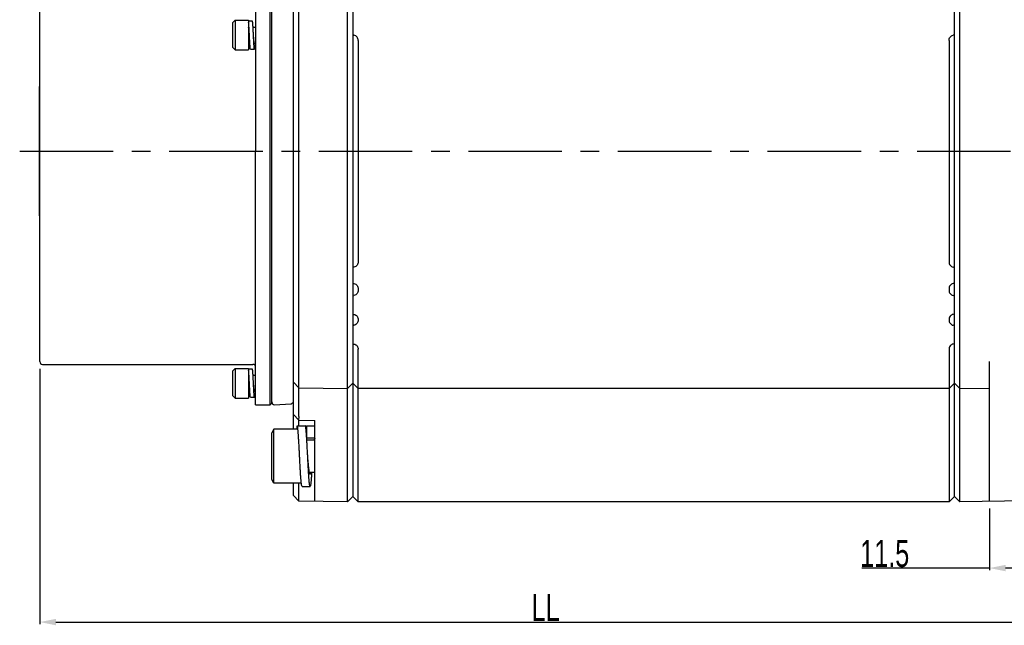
# Model space of a CAD drawing. Header units: millimetres. Extents: x -95 to 535, y -111 to 334.
# Tile 7 of 20: x 113 to 204, y 151 to 207. Entities that reach past the tile are written whole.
import ezdxf

# ---------------------------------------------------------------- set-up
doc = ezdxf.new("R2010")
doc.units = ezdxf.units.MM
doc.header["$LTSCALE"] = 23.1
doc.header["$PDMODE"] = 3
doc.header["$PDSIZE"] = 0.3125
doc.linetypes.add('CENTER', pattern=[0.6, 0.375, -0.075, 0.075, -0.075])
doc.layers.get('0').update_dxf_attribs({"linetype": 'CONTINUOUS'})
doc.layers.get('Defpoints').update_dxf_attribs({"linetype": 'CONTINUOUS'})
for name, color, linetype in [('02___PRT_ALL_AXES', 7, 'CONTINUOUS'), ('3_ALL_AXES', 7, 'CONTINUOUS'), ('7_ALL_FEATURES', 7, 'CONTINUOUS'), ('AXS', 7, 'CONTINUOUS'), ('DEFAULT_1', 7, 'CENTER')]:
    doc.layers.add(name, color=color, linetype=linetype)
doc.styles.get("Standard").update_dxf_attribs({"font": 'txt', "width": 0.7})
doc.dimstyles.new('DIMSTYLE_1', dxfattribs={"dimtxt": 2.5, "dimasz": 1.5, "dimexe": 0.18, "dimexo": 0.0625, "dimgap": 0.09, "dimtad": 1, "dimlfac": 2, "dimdsep": 46, "dimtxsty": 'Standard', "dimblk": '_FILLED', "dimblk1": '_FILLED', "dimblk2": '_FILLED', "dimcen": 0.09, "dimadec": 0, "dimazin": 0, "dimtp": 0.01, "dimtm": 0.01, "dimtfac": 1, "dimtofl": 0, "dimtmove": 0, "dimatfit": 3, "dimldrblk": '_FILLED', "dimfxl": 0, "dimtolj": 1, "dimarcsym": 0})

# ---------------------------------------------------------------- blocks, each defined once
blk = doc.blocks.new('_FILLED')
at = {"color": 0, "linetype": 'ByBlock'}
blk.add_solid([(0, 0), (-1, 0.2), (-1, -0.2)], dxfattribs=at)
blk = doc.blocks.new('*D42')
at = {"color": 0, "linetype": 'Continuous', "lineweight": -2}
for p, q in [((114.961, 174.94), (114.961, 151.312)), ((208.711, 162.436), (208.711, 151.312)), ((116.461, 151.492), (207.211, 151.492))]:
    blk.add_line(p, q, dxfattribs=at)
at = {"layer": 'Defpoints', "color": 0, "linetype": 'Continuous'}
for p in [(114.961, 175.002), (208.711, 162.498), (208.711, 151.492)]:
    blk.add_point(p, dxfattribs=at)
at = {"color": 0, "linetype": 'Continuous', "lineweight": -2, "xscale": 1.5, "yscale": 1.5, "zscale": 1.5, "rotation": 180}
blk.add_blockref('_FILLED', (114.961, 151.492), dxfattribs=at)
at = {"color": 0, "linetype": 'Continuous', "lineweight": -2, "xscale": 1.5, "yscale": 1.5, "zscale": 1.5}
blk.add_blockref('_FILLED', (208.711, 151.492), dxfattribs=at)
at = {"color": 0, "linetype": 'Continuous', "insert": (161.836, 152.832), "char_height": 2.5, "attachment_point": 5}
blk.add_mtext('\\A1;LL', dxfattribs=at)
blk = doc.blocks.new('*D52')
at = {"color": 0, "linetype": 'Continuous', "lineweight": -2}
for p, q in [((208.711, 162.612), (208.711, 156.312)), ((202.961, 162.011), (202.961, 156.312)), ((202.961, 156.492), (191.119, 156.492)), ((207.211, 156.492), (204.461, 156.492))]:
    blk.add_line(p, q, dxfattribs=at)
at = {"layer": 'Defpoints', "color": 0, "linetype": 'Continuous'}
for p in [(208.711, 162.674), (202.961, 162.074), (208.711, 156.492)]:
    blk.add_point(p, dxfattribs=at)
at = {"color": 0, "linetype": 'Continuous', "lineweight": -2, "xscale": 1.5, "yscale": 1.5, "zscale": 1.5, "rotation": 180}
blk.add_blockref('_FILLED', (202.961, 156.492), dxfattribs=at)
at = {"color": 0, "linetype": 'Continuous', "lineweight": -2, "xscale": 1.5, "yscale": 1.5, "zscale": 1.5}
blk.add_blockref('_FILLED', (208.711, 156.492), dxfattribs=at)
at = {"color": 0, "linetype": 'Continuous', "insert": (193.251, 157.832), "char_height": 2.5, "attachment_point": 5}
blk.add_mtext('\\A1;11.5', dxfattribs=at)

msp = doc.modelspace()

# ---------------------------------------------------------------- linework, layer by layer
at = {"color": 7, "linetype": 'Continuous'}
for p, q in [((143.4611, 162.6258), (143.4611, 227.6084)), ((200.2109, 162.6258), (200.2109, 227.6084)), ((143.961, 227.1171), (143.961, 163.1171)), ((199.711, 163.1171), (199.711, 227.1171)), ((138.461, 169.366), (138.461, 211.6154)), ((138.9609, 170.5339), (138.9609, 211.6154)), ((132.811, 206.9921), (133.061, 207.2421)), ((133.061, 207.2421), (133.061, 204.4921)), ((132.811, 206.9921), (132.811, 204.7421)), ((143.961, 205.8833), (144.0692, 205.8593)), ((144.461, 205.3711), (144.461, 184.8631)), ((199.211, 205.3711), (199.211, 184.8631)), ((199.711, 205.8833), (199.6028, 205.8593)), ((132.811, 204.7421), (133.061, 204.4921)), ((114.911, 201.1171), (114.911, 189.1171)), ((114.911, 201.1171), (114.936, 201.1171)), ((114.936, 201.1171), (114.936, 189.1171)), ((114.911, 189.1171), (114.936, 189.1171)), ((143.961, 184.3509), (144.0692, 184.3749)), ((199.711, 184.3509), (199.6028, 184.3749)), ((143.961, 182.8833), (144.0692, 182.8593)), ((199.711, 182.8833), (199.6028, 182.8593)), ((143.961, 181.7118), (144.0692, 181.7358)), ((144.461, 182.3711), (144.461, 182.2239)), ((199.211, 182.3711), (199.211, 182.2239)), ((199.711, 181.7118), (199.6028, 181.7358)), ((143.961, 180.0224), (144.0692, 179.9984)), ((199.711, 180.0224), (199.6028, 179.9984)), ((143.961, 178.9618), (144.0692, 178.9858)), ((144.461, 179.5103), (144.461, 179.4739)), ((199.211, 179.5103), (199.211, 179.4739)), ((199.711, 178.9618), (199.6028, 178.9858)), ((143.961, 177.2724), (144.0692, 177.2484)), ((199.711, 177.2724), (199.6028, 177.2484)), ((144.461, 162.6171), (144.461, 176.7603)), ((199.211, 176.7603), (199.211, 162.6171)), ((202.961, 162.6738), (202.961, 175.6171)), ((132.811, 174.7421), (133.061, 174.9921)), ((132.811, 174.7421), (132.811, 172.4921)), ((133.061, 174.9921), (133.061, 172.2421)), ((138.9609, 173.2044), (138.461, 173.7131)), ((143.4611, 173.1258), (143.961, 173.6171)), ((143.961, 173.6171), (144.461, 173.1171)), ((199.711, 173.6171), (199.211, 173.1171)), ((200.2109, 173.1258), (199.711, 173.6171)), ((132.811, 172.4921), (133.061, 172.2421)), ((138.9609, 173.2044), (143.4611, 173.1258)), ((199.211, 173.1171), (144.461, 173.1171)), ((200.2109, 173.1258), (202.961, 173.1738)), ((138.9609, 170.2044), (138.461, 170.7131)), ((138.9609, 169.666), (138.9609, 170.2044)), ((138.9609, 170.2044), (140.461, 170.1782)), ((140.461, 162.6782), (140.461, 170.1782)), ((136.6602, 169.366), (136.461, 169.021)), ((136.461, 164.711), (136.461, 169.0209)), ((136.6602, 164.366), (136.6602, 169.366)), ((138.811, 169.366), (136.6602, 169.366)), ((138.811, 169.366), (138.811, 169.666)), ((138.811, 169.666), (139.561, 169.666)), ((139.711, 168.541), (139.711, 169.666)), ((139.711, 169.666), (140.461, 169.666)), ((140.461, 168.541), (139.711, 168.541)), ((136.6602, 164.366), (136.461, 164.711)), ((139.1942, 164.366), (136.6602, 164.366)), ((138.461, 163.2131), (138.461, 164.366)), ((138.9609, 162.7044), (138.9609, 164.366)), ((139.261, 164.066), (140.011, 164.066)), ((138.9609, 162.7044), (138.461, 163.2131)), ((143.4611, 162.6258), (138.9609, 162.7044)), ((143.961, 163.1171), (143.4611, 162.6258)), ((143.961, 163.1171), (144.461, 162.6171)), ((199.211, 162.6171), (144.461, 162.6171)), ((199.711, 163.1171), (199.211, 162.6171)), ((200.2109, 162.6258), (199.711, 163.1171)), ((208.2111, 162.7655), (200.2109, 162.6258))]:
    msp.add_line(p, q, dxfattribs=at)
for points, start_tangent, end_tangent in [([(144.461, 205.3711), (144.435, 205.5303), (144.3563, 205.6772), (144.2314, 205.7917), (144.0692, 205.8593)], (0, 1), (-0.976296, 0.2164396)), ([(199.211, 205.3711), (199.237, 205.5303), (199.3156, 205.6772), (199.4406, 205.7917), (199.6028, 205.8593)], (0, 1), (0.976296, 0.2164396)), ([(144.461, 184.8631), (144.435, 184.7039), (144.3563, 184.557), (144.2314, 184.4425), (144.0692, 184.3749)], (0, -1), (-0.976296, -0.2164396)), ([(199.211, 184.8631), (199.237, 184.7039), (199.3156, 184.557), (199.4406, 184.4425), (199.6028, 184.3749)], (0, -1), (0.976296, -0.2164396)), ([(144.0692, 182.8593), (144.2308, 182.7921), (144.3557, 182.678), (144.4348, 182.5309), (144.461, 182.3711)], (0.976296, -0.2164396), (0, -1)), ([(199.6028, 182.8593), (199.4411, 182.7921), (199.3162, 182.678), (199.2372, 182.5309), (199.211, 182.3711)], (-0.976296, -0.2164396), (0, -1)), ([(144.461, 182.2239), (144.435, 182.0648), (144.3563, 181.9178), (144.2314, 181.8034), (144.0692, 181.7358)], (0, -1), (-0.976296, -0.2164396)), ([(199.211, 182.2239), (199.237, 182.0648), (199.3156, 181.9178), (199.4406, 181.8034), (199.6028, 181.7358)], (0, -1), (0.976296, -0.2164396)), ([(144.0692, 179.9984), (144.2308, 179.9312), (144.3557, 179.8172), (144.4348, 179.67), (144.461, 179.5103)], (0.976296, -0.2164396), (0, -1)), ([(199.6028, 179.9984), (199.4411, 179.9312), (199.3162, 179.8172), (199.2372, 179.67), (199.211, 179.5103)], (-0.976296, -0.2164396), (0, -1)), ([(144.461, 179.4739), (144.435, 179.3148), (144.3563, 179.1678), (144.2314, 179.0534), (144.0692, 178.9858)], (0, -1), (-0.976296, -0.2164396)), ([(199.211, 179.4739), (199.237, 179.3148), (199.3156, 179.1678), (199.4406, 179.0534), (199.6028, 178.9858)], (0, -1), (0.976296, -0.2164396)), ([(144.0692, 177.2484), (144.2308, 177.1812), (144.3557, 177.0672), (144.4348, 176.92), (144.461, 176.7603)], (0.976296, -0.2164396), (0, -1)), ([(199.6028, 177.2484), (199.4411, 177.1812), (199.3162, 177.0672), (199.2372, 176.92), (199.211, 176.7603)], (-0.976296, -0.2164396), (0, -1)), ([(138.9609, 170.5339), (138.9578, 170.434), (138.9484, 170.3339), (138.9327, 170.2331)], (0, -1), (-0.1828788, -0.9831355)), ([(139.036, 166.866), (139.0333, 166.9177), (139.0228, 167.1243), (139.0122, 167.3295), (139.0016, 167.5322), (138.991, 167.7312), (138.9804, 167.9255), (138.9698, 168.114), (138.9592, 168.2957), (138.9486, 168.4696), (138.9381, 168.6348), (138.9275, 168.7902), (138.9169, 168.9352), (138.9063, 169.0689), (138.8957, 169.1905), (138.8851, 169.2994), (138.8745, 169.3951), (138.8639, 169.4769), (138.8533, 169.5445), (138.8428, 169.5974), (138.8322, 169.6354), (138.8216, 169.6583), (138.811, 169.666)], (-0.0510901, 0.998694), (-1, 0)), ([(139.6942, 168.5399), (139.6881, 168.6348), (139.6775, 168.7902), (139.6669, 168.9352), (139.6563, 169.0689), (139.6457, 169.1905), (139.6351, 169.2994), (139.6245, 169.3951), (139.6139, 169.4769), (139.6033, 169.5445), (139.5928, 169.5974), (139.5822, 169.6354), (139.5716, 169.6583), (139.561, 169.666)], (-0.0636864, 0.99797), (-1, 0)), ([(139.711, 169.666), (139.7004, 169.6583), (139.6898, 169.6354), (139.6792, 169.5974), (139.6686, 169.5445), (139.6581, 169.4769), (139.6475, 169.3951), (139.6369, 169.2994), (139.6359, 169.2903)], (-1, 0), (-0.1017665, -0.9948083)), ([(139.711, 168.541), (139.6974, 168.5334), (139.6942, 168.5297)], (-1, 0), (-0.6134759, -0.7897134)), ([(139.786, 166.866), (139.7833, 166.9177), (139.7728, 167.1243), (139.7622, 167.3295), (139.7516, 167.5322), (139.741, 167.7312), (139.7304, 167.9255), (139.7198, 168.114), (139.7092, 168.2957), (139.6986, 168.4696), (139.6942, 168.5399)], (-0.0510901, 0.998694), (-0.0636864, 0.99797)), ([(140.461, 168.541), (140.4474, 168.5334), (140.4337, 168.5107), (140.4201, 168.4731), (140.4064, 168.421), (140.3949, 168.366)], (-1, 0), (-0.1891347, -0.9819511)), ([(139.261, 164.0669), (139.2557, 164.0679), (139.2451, 164.0832), (139.2345, 164.1136), (139.2239, 164.1592), (139.2133, 164.2195), (139.2028, 164.2942), (139.1922, 164.383), (139.1816, 164.4854), (139.171, 164.6007), (139.1604, 164.7285), (139.1498, 164.8679), (139.1392, 165.0182), (139.1286, 165.1786), (139.1181, 165.3482), (139.1075, 165.5261), (139.0969, 165.7114), (139.0863, 165.9029), (139.0757, 166.0997), (139.0651, 166.3007), (139.0545, 166.5048), (139.0439, 166.7108), (139.036, 166.866)], (-1, 0), (-0.0510901, 0.998694)), ([(140.011, 165.191), (139.9974, 165.1986), (139.9837, 165.2212), (139.9701, 165.2588), (139.9564, 165.311), (139.9428, 165.3772), (139.9292, 165.4569), (139.9155, 165.5493), (139.9019, 165.6537), (139.8883, 165.7691), (139.8746, 165.8944), (139.861, 166.0285), (139.8474, 166.1701), (139.8337, 166.3181), (139.8201, 166.4711), (139.8064, 166.6276), (139.7928, 166.7863), (139.786, 166.866)], (-1, 0), (-0.0852052, 0.9963634)), ([(140.011, 164.0669), (140.0057, 164.0679), (139.9951, 164.0832), (139.9845, 164.1136), (139.9739, 164.1592), (139.9633, 164.2195), (139.9528, 164.2942), (139.9422, 164.383), (139.9316, 164.4854), (139.921, 164.6007), (139.9104, 164.7285), (139.8998, 164.8679), (139.8892, 165.0182), (139.8786, 165.1786), (139.8681, 165.3482), (139.8575, 165.5261), (139.8469, 165.7114), (139.8363, 165.9029), (139.8257, 166.0997), (139.8151, 166.3007), (139.8045, 166.5048), (139.7939, 166.7108), (139.786, 166.866)], (-1, 0), (-0.0510901, 0.998694)), ([(140.155, 165.366), (140.1539, 165.3482), (140.1433, 165.1786), (140.1328, 165.0182), (140.1222, 164.8679), (140.1116, 164.7285), (140.101, 164.6007), (140.0904, 164.4854), (140.0798, 164.383), (140.0692, 164.2942), (140.0586, 164.2195), (140.0481, 164.1592), (140.0375, 164.1136), (140.0269, 164.0832), (140.0163, 164.0679), (140.011, 164.0669)], (-0.060474, -0.9981698), (-1, 0)), ([(140.077, 165.3659), (140.0655, 165.311), (140.0519, 165.2588), (140.0383, 165.2212), (140.0246, 165.1986), (140.011, 165.191)], (-0.1893495, -0.9819098), (-1, 0))]:
    msp.add_spline(points, degree=3, dxfattribs=dict(at, start_tangent=start_tangent, end_tangent=end_tangent))
at = {"layer": '02___PRT_ALL_AXES', "color": 7, "linetype": 'Continuous'}
for p, q in [((133.061, 207.2421), (134.311, 207.2421)), ((134.311, 207.2421), (134.311, 204.4921)), ((134.7218, 206.6171), (134.961, 206.6171)), ((133.061, 204.4921), (134.311, 204.4921)), ((134.311, 205.1171), (134.4252, 205.1171)), ((134.861, 205.1171), (134.961, 205.1171)), ((133.061, 174.9921), (134.311, 174.9921)), ((134.311, 174.9921), (134.311, 172.2421)), ((134.7218, 174.3671), (134.961, 174.3671)), ((134.311, 172.8671), (134.4252, 172.8671)), ((134.861, 172.8671), (134.961, 172.8671)), ((133.061, 172.2421), (134.311, 172.2421))]:
    msp.add_line(p, q, dxfattribs=at)
at = {"layer": '3_ALL_AXES', "color": 7, "linetype": 'Continuous'}
for p, q in [((134.961, 171.6171), (134.961, 195.1171)), ((115.211, 175.3671), (134.711, 175.3671)), ((134.961, 171.6171), (136.311, 171.6171)), ((136.7241, 171.6309), (138.2241, 171.7095))]:
    msp.add_line(p, q, dxfattribs=at)
at = {"layer": '7_ALL_FEATURES', "color": 7, "linetype": 'Continuous'}
for p, q in [((114.961, 175.6171), (114.961, 220.1171)), ((136.311, 171.6171), (136.311, 218.6171)), ((134.961, 216.2287), (134.961, 195.1171)), ((136.461, 171.7674), (136.461, 211.9605)), ((134.661, 207.1671), (134.311, 207.1671)), ((134.486, 204.5671), (134.861, 204.5671)), ((134.661, 174.9171), (134.311, 174.9171)), ((134.486, 172.3171), (134.861, 172.3171)), ((136.311, 171.6171), (136.461, 171.7671))]:
    msp.add_line(p, q, dxfattribs=at)
for centre, start, end in [((115.211, 175.6171), 180, 270), ((134.711, 175.1171), 0, 90), ((136.711, 171.8806), 180, 273), ((138.211, 171.9592), 273, 338.25)]:
    msp.add_arc(centre, 0.25, start, end, dxfattribs=at)
for points, start_tangent, end_tangent in [([(134.761, 205.8671), (134.7563, 205.962), (134.7517, 206.0564), (134.747, 206.1498), (134.7424, 206.2416), (134.7377, 206.3315), (134.7331, 206.4189), (134.7284, 206.5034), (134.7238, 206.5844), (134.7191, 206.6616), (134.7145, 206.7346), (134.7098, 206.803), (134.7052, 206.8664), (134.7005, 206.9244), (134.6959, 206.9768), (134.6912, 207.0233), (134.6866, 207.0636), (134.6819, 207.0975), (134.6773, 207.1248), (134.6726, 207.1455), (134.668, 207.1593), (134.6633, 207.1662), (134.661, 207.1667)], (-0.0489121, 0.9988031), (-1, 0.0000009)), ([(134.386, 205.8671), (134.3813, 205.962), (134.3767, 206.0564), (134.372, 206.1498), (134.3674, 206.2416), (134.3627, 206.3315), (134.3581, 206.4189), (134.3534, 206.5034), (134.3488, 206.5844), (134.3441, 206.6616), (134.3395, 206.7346), (134.3348, 206.803), (134.3302, 206.8664), (134.3255, 206.9244), (134.3209, 206.9768), (134.3162, 207.0233), (134.3116, 207.0636), (134.311, 207.0678)], (-0.0489121, 0.9988031), (-0.126144, 0.9920119)), ([(134.386, 205.8671), (134.3799, 205.9384), (134.3739, 206.0091), (134.3678, 206.0784), (134.3617, 206.1459), (134.3557, 206.2108), (134.3496, 206.2726), (134.3436, 206.3307), (134.3375, 206.3847), (134.3314, 206.4339), (134.3254, 206.478), (134.3193, 206.5166), (134.3133, 206.5493), (134.3111, 206.5593)], (-0.0845782, 0.9964168), (-0.2157891, 0.97644)), ([(134.486, 204.5675), (134.4837, 204.568), (134.479, 204.5749), (134.4744, 204.5887), (134.4697, 204.6094), (134.4651, 204.6367), (134.4604, 204.6707), (134.4558, 204.711), (134.4511, 204.7574), (134.4465, 204.8098), (134.4418, 204.8679), (134.4372, 204.9312), (134.4325, 204.9996), (134.4279, 205.0726), (134.4232, 205.1498), (134.4185, 205.2309), (134.4139, 205.3153), (134.4092, 205.4027), (134.4046, 205.4926), (134.3999, 205.5845), (134.3953, 205.6778), (134.3906, 205.7722), (134.386, 205.8671)], (-1, 0.0000009), (-0.0489121, 0.9988031)), ([(134.861, 205.1174), (134.858, 205.118), (134.8519, 205.1247), (134.8458, 205.1383), (134.8398, 205.1584), (134.8337, 205.1849), (134.8277, 205.2176), (134.8216, 205.2562), (134.8155, 205.3003), (134.8095, 205.3496), (134.8034, 205.4035), (134.7974, 205.4616), (134.7913, 205.5234), (134.7852, 205.5884), (134.7792, 205.6558), (134.7731, 205.7252), (134.7671, 205.7958), (134.761, 205.8671)], (-1, 0.0000004), (-0.0845782, 0.9964168)), ([(134.861, 204.5675), (134.8587, 204.568), (134.854, 204.5749), (134.8494, 204.5887), (134.8447, 204.6094), (134.8401, 204.6367), (134.8354, 204.6707), (134.8308, 204.711), (134.8261, 204.7574), (134.8215, 204.8098), (134.8168, 204.8679), (134.8122, 204.9312), (134.8075, 204.9996), (134.8029, 205.0726), (134.7982, 205.1498), (134.7935, 205.2309), (134.7889, 205.3153), (134.7842, 205.4027), (134.7796, 205.4926), (134.7749, 205.5845), (134.7703, 205.6778), (134.7656, 205.7722), (134.761, 205.8671)], (-1, 0.0000009), (-0.0489121, 0.9988031)), ([(134.9098, 204.9312), (134.9052, 204.8679), (134.9005, 204.8098), (134.8959, 204.7574), (134.8912, 204.711), (134.8866, 204.6707), (134.8819, 204.6367), (134.8773, 204.6094), (134.8726, 204.5887), (134.868, 204.5749), (134.8633, 204.568), (134.861, 204.5675)], (-0.0703795, -0.9975203), (-1, 0.0000009)), ([(134.9191, 205.0726), (134.9145, 204.9996), (134.9098, 204.9312)], (-0.0617524, -0.9980915), (-0.0703795, -0.9975203)), ([(134.9218, 205.1171), (134.9191, 205.0726)], (-0.0598465, -0.9982076), (-0.0617524, -0.9980915)), ([(134.386, 173.6171), (134.3813, 173.712), (134.3767, 173.8064), (134.372, 173.8998), (134.3674, 173.9916), (134.3627, 174.0815), (134.3581, 174.1689), (134.3534, 174.2534), (134.3488, 174.3344), (134.3441, 174.4116), (134.3395, 174.4846), (134.3348, 174.553), (134.3302, 174.6164), (134.3255, 174.6744), (134.3209, 174.7268), (134.3162, 174.7733), (134.3116, 174.8136), (134.311, 174.8178)], (-0.0489121, 0.9988031), (-0.126144, 0.9920119)), ([(134.386, 173.6171), (134.3799, 173.6884), (134.3739, 173.7591), (134.3678, 173.8284), (134.3617, 173.8959), (134.3557, 173.9608), (134.3496, 174.0226), (134.3436, 174.0807), (134.3375, 174.1347), (134.3314, 174.1839), (134.3254, 174.228), (134.3193, 174.2666), (134.3133, 174.2993), (134.3111, 174.3093)], (-0.0845782, 0.9964168), (-0.2157891, 0.97644)), ([(134.761, 173.6171), (134.7563, 173.712), (134.7517, 173.8064), (134.747, 173.8998), (134.7424, 173.9916), (134.7377, 174.0815), (134.7331, 174.1689), (134.7284, 174.2534), (134.7238, 174.3344), (134.7191, 174.4116), (134.7145, 174.4846), (134.7098, 174.553), (134.7052, 174.6164), (134.7005, 174.6744), (134.6959, 174.7268), (134.6912, 174.7733), (134.6866, 174.8136), (134.6819, 174.8475), (134.6773, 174.8748), (134.6726, 174.8955), (134.668, 174.9093), (134.6633, 174.9162), (134.661, 174.9167)], (-0.0489121, 0.9988031), (-1, 0.0000009)), ([(134.486, 172.3175), (134.4837, 172.318), (134.479, 172.3249), (134.4744, 172.3387), (134.4697, 172.3594), (134.4651, 172.3867), (134.4604, 172.4207), (134.4558, 172.461), (134.4511, 172.5074), (134.4465, 172.5598), (134.4418, 172.6179), (134.4372, 172.6812), (134.4325, 172.7496), (134.4279, 172.8226), (134.4232, 172.8998), (134.4185, 172.9809), (134.4139, 173.0653), (134.4092, 173.1527), (134.4046, 173.2426), (134.3999, 173.3345), (134.3953, 173.4278), (134.3906, 173.5222), (134.386, 173.6171)], (-1, 0.0000009), (-0.0489121, 0.9988031)), ([(134.861, 172.8674), (134.858, 172.868), (134.8519, 172.8747), (134.8458, 172.8883), (134.8398, 172.9084), (134.8337, 172.9349), (134.8277, 172.9676), (134.8216, 173.0062), (134.8155, 173.0503), (134.8095, 173.0996), (134.8034, 173.1535), (134.7974, 173.2116), (134.7913, 173.2734), (134.7852, 173.3384), (134.7792, 173.4058), (134.7731, 173.4752), (134.7671, 173.5458), (134.761, 173.6171)], (-1, 0.0000004), (-0.0845782, 0.9964168)), ([(134.861, 172.3175), (134.8587, 172.318), (134.854, 172.3249), (134.8494, 172.3387), (134.8447, 172.3594), (134.8401, 172.3867), (134.8354, 172.4207), (134.8308, 172.461), (134.8261, 172.5074), (134.8215, 172.5598), (134.8168, 172.6179), (134.8122, 172.6812), (134.8075, 172.7496), (134.8029, 172.8226), (134.7982, 172.8998), (134.7935, 172.9809), (134.7889, 173.0653), (134.7842, 173.1527), (134.7796, 173.2426), (134.7749, 173.3345), (134.7703, 173.4278), (134.7656, 173.5222), (134.761, 173.6171)], (-1, 0.0000009), (-0.0489121, 0.9988031)), ([(134.9098, 172.6812), (134.9052, 172.6179), (134.9005, 172.5598), (134.8959, 172.5074), (134.8912, 172.461), (134.8866, 172.4207), (134.8819, 172.3867), (134.8773, 172.3594), (134.8726, 172.3387), (134.868, 172.3249), (134.8633, 172.318), (134.861, 172.3175)], (-0.0703795, -0.9975203), (-1, 0.0000009)), ([(134.9191, 172.8226), (134.9145, 172.7496), (134.9098, 172.6812)], (-0.0617524, -0.9980915), (-0.0703795, -0.9975203)), ([(134.9218, 172.8671), (134.9191, 172.8226)], (-0.0598465, -0.9982076), (-0.0617524, -0.9980915))]:
    msp.add_spline(points, degree=3, dxfattribs=dict(at, start_tangent=start_tangent, end_tangent=end_tangent))
at = {"layer": 'AXS', "color": 7, "linetype": 'Continuous'}
for p, q in [((139.7049, 168.366), (140.461, 168.366)), ((139.9451, 165.366), (140.461, 165.366))]:
    msp.add_line(p, q, dxfattribs=at)
at = {"layer": 'DEFAULT_1', "color": 7, "linetype": 'CENTER'}
msp.add_line((113.0982, 195.1171), (236.961, 195.1171), dxfattribs=at)

# ---------------------------------------------------------------- dimensions: what is measured, and where the dimension line sits
at = {"color": 7, "linetype": 'Continuous'}
dim = msp.add_linear_dim(base=(208.711, 151.4921), p1=(114.961, 175.0021), p2=(208.711, 162.4982), text='LL', dimstyle='DIMSTYLE_1', dxfattribs=at)
dim.commit()
dim.dimension.update_dxf_attribs({"geometry": '*D42', "text_midpoint": (161.836, 151.4921), "dimtype": 160})
dim = msp.add_linear_dim(base=(208.711, 156.4921), p1=(202.961, 162.0738), p2=(208.711, 162.6742), dimstyle='DIMSTYLE_1', dxfattribs=at)
dim.commit()
dim.dimension.update_dxf_attribs({"geometry": '*D52', "text_midpoint": (193.2509, 156.4921), "dimtype": 160})

doc.saveas('drawing.dxf')
